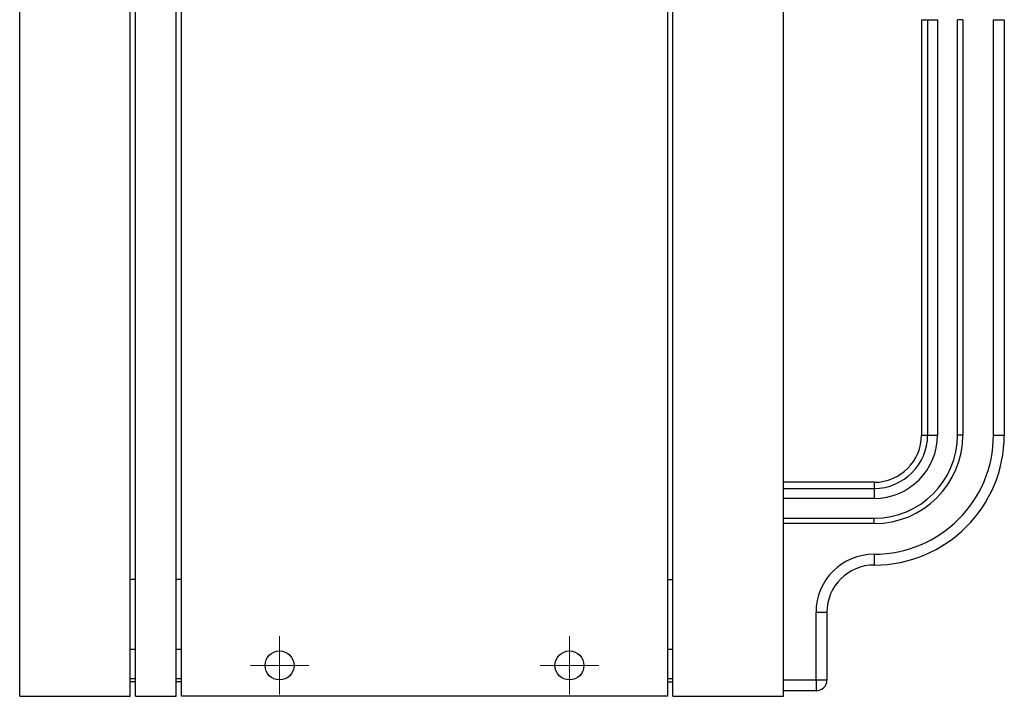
# Model space of a CAD drawing. Header units: inches. Extents: x 5 to 46.8, y 2.9 to 36.5.
# Tile 2 of 10: x 5.3 to 12, y 15.2 to 19.8. Entities that reach past the tile are written whole.
import ezdxf

# ---------------------------------------------------------------- set-up
doc = ezdxf.new("R2010")
doc.units = ezdxf.units.IN
doc.header["$MEASUREMENT"] = 0

# ---------------------------------------------------------------- blocks, each defined once
blk = doc.blocks.new('SW_CENTERMARKSYMBOL_11')
at = {"color": 0, "linetype": 'Continuous', "lineweight": 18}
for p, q in [((0, 0.1), (0, 0.1984)), ((0, 0), (0, 0.1)), ((-0.1, 0), (-0.1984, 0)), ((0, 0), (-0.1, 0)), ((0, 0), (0, -0.1)), ((0, 0), (0.1, 0)), ((0.1, 0), (0.1984, 0)), ((0, -0.1), (0, -0.1984))]:
    blk.add_line(p, q, dxfattribs=at)
blk = doc.blocks.new('SW_CENTERMARKSYMBOL_12')
at = {"color": 0, "linetype": 'Continuous', "lineweight": 18}
for p, q in [((0, 0.1), (0, 0.1984)), ((0, 0), (0, 0.1)), ((-0.1, 0), (-0.1984, 0)), ((0, 0), (-0.1, 0)), ((0, 0), (0, -0.1)), ((0, 0), (0.1, 0)), ((0.1, 0), (0.1984, 0)), ((0, -0.1), (0, -0.1984))]:
    blk.add_line(p, q, dxfattribs=at)

msp = doc.modelspace()

# ---------------------------------------------------------------- linework, layer by layer
at = {"color": 7, "linetype": 'Continuous', "lineweight": 25}
for p, q in [((5.2643, 15.219), (5.2643, 23.119)), ((6.0143, 15.219), (6.0143, 23.119)), ((6.0513, 15.219), (6.0513, 23.119)), ((6.3263, 15.219), (6.3263, 23.119)), ((6.3633, 15.219), (6.3633, 23.119)), ((9.6633, 23.119), (9.6633, 15.219)), ((9.7003, 15.219), (9.7003, 23.119)), ((10.4503, 15.219), (10.4503, 23.119)), ((11.3878, 19.8172), (11.3878, 16.9948)), ((11.4297, 19.8172), (11.4297, 16.9948)), ((11.4297, 19.8172), (11.4971, 19.8172)), ((11.4971, 19.8172), (11.4971, 16.9948)), ((11.6321, 16.9948), (11.6321, 19.8172)), ((11.669, 19.8172), (11.6321, 19.8172)), ((11.669, 19.8172), (11.669, 16.9948)), ((11.8764, 16.9948), (11.8764, 19.8172)), ((11.8764, 19.8172), (11.9503, 19.8172)), ((11.9503, 19.8172), (11.9503, 16.9948)), ((11.4297, 16.9948), (11.4971, 16.9948)), ((11.669, 16.9948), (11.6321, 16.9948)), ((11.8764, 16.9948), (11.9503, 16.9948)), ((11.0666, 16.6737), (10.4503, 16.6737)), ((10.4503, 16.6318), (11.0666, 16.6318)), ((11.0666, 16.6318), (11.0666, 16.5643)), ((11.0666, 16.5643), (10.4503, 16.5643)), ((10.4503, 16.4294), (11.0666, 16.4294)), ((11.0666, 16.3925), (10.4503, 16.3925)), ((11.0666, 16.3925), (11.0666, 16.4294)), ((11.0666, 16.185), (11.0666, 16.1112)), ((10.6717, 15.3302), (10.6717, 15.7901)), ((10.6717, 15.7901), (10.7455, 15.7901)), ((10.7455, 15.7901), (10.7455, 15.3302)), ((6.0513, 15.5374), (6.0143, 15.5374)), ((6.3633, 15.5374), (6.3263, 15.5374)), ((9.7003, 15.5374), (9.6633, 15.5374)), ((6.0143, 15.3406), (6.0513, 15.3406)), ((6.0513, 15.317), (6.0143, 15.317)), ((6.3263, 15.3406), (6.3633, 15.3406)), ((6.3633, 15.317), (6.3263, 15.317)), ((9.6633, 15.3406), (9.7003, 15.3406)), ((9.6633, 15.317), (9.7003, 15.317)), ((10.4503, 15.3302), (10.6717, 15.3302)), ((10.6717, 15.3302), (10.6717, 15.2564)), ((10.6717, 15.3302), (10.7455, 15.3302)), ((10.6717, 15.2564), (10.4503, 15.2564)), ((5.2643, 15.219), (6.0143, 15.219)), ((6.0513, 15.219), (6.3263, 15.219)), ((9.6633, 15.219), (6.3633, 15.219)), ((9.7003, 15.219), (10.4503, 15.219))]:
    msp.add_line(p, q, dxfattribs=at)
at = {"color": 8, "linetype": 'Continuous', "lineweight": 25}
for p, q in [((11.3878, 19.8172), (11.4297, 19.8172)), ((11.3878, 16.9948), (11.4297, 16.9948)), ((11.0666, 16.6737), (11.0666, 16.6318)), ((6.0513, 16.012), (6.0143, 16.012)), ((6.3633, 16.012), (6.3263, 16.012)), ((9.6633, 16.012), (9.7003, 16.012))]:
    msp.add_line(p, q, dxfattribs=at)
at = {"color": 7, "linetype": 'Continuous', "lineweight": 25}
for centre in [(7.029, 15.4288), (8.9975, 15.4288)]:
    msp.add_circle(centre, 0.0984, dxfattribs=at)
for centre, radius, start, end in [((11.0666, 16.9948), 0.3211, 270, 0), ((11.0666, 16.9948), 0.6024, 270, 0), ((11.0666, 16.9948), 0.5655, 270, 0), ((11.0666, 16.9948), 0.4305, 270, 0), ((11.0666, 16.9948), 0.363, 270, 0), ((11.0666, 16.9948), 0.8098, 270, 0), ((11.0666, 16.9948), 0.8836, 270, 0), ((11.0666, 15.7901), 0.3949, 90, 180), ((11.0666, 15.7901), 0.3211, 90, 180), ((10.6717, 15.3302), 0.0738, 270, 0)]:
    msp.add_arc(centre, radius, start, end, dxfattribs=at)

# ---------------------------------------------------------------- block references
at = {"color": 7, "linetype": 'Continuous', "lineweight": 18}
for name, p in [('SW_CENTERMARKSYMBOL_12', (7.029, 15.4288)), ('SW_CENTERMARKSYMBOL_11', (8.9975, 15.4288))]:
    msp.add_blockref(name, p, dxfattribs=at)

doc.saveas('drawing.dxf')
